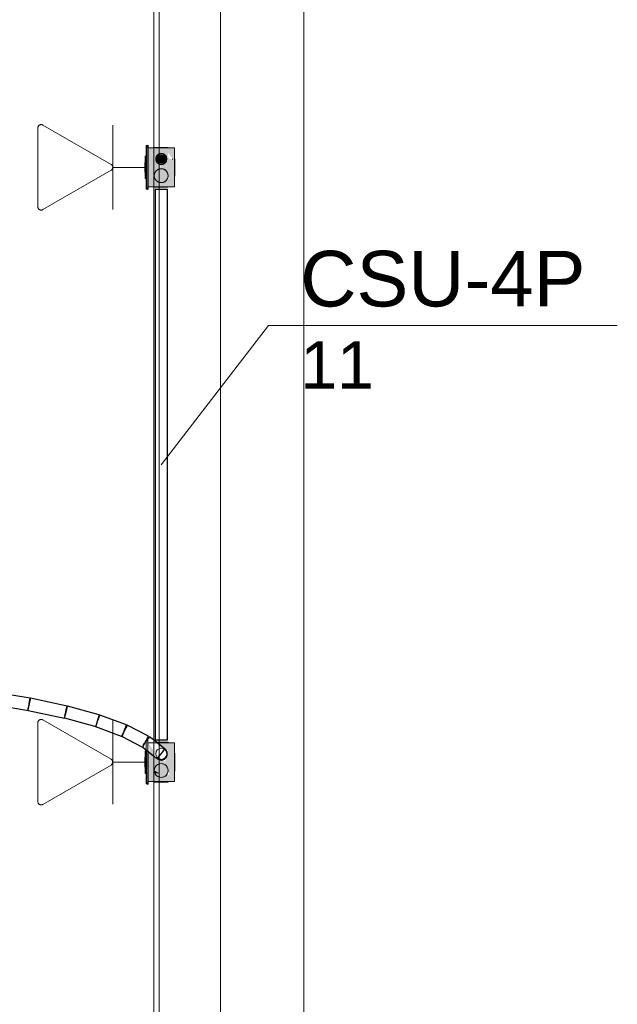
# Model space of a CAD drawing. Header units: millimetres. Extents: x 4476663 to 4477054, y -30323851 to -30323414.
# Tile 242 of 256: x 4476958.68 to 4476960.83, y -30323519.91 to -30323516.37. Entities that reach past the tile are written whole.
import ezdxf

# ---------------------------------------------------------------- set-up
doc = ezdxf.new("R2010")
doc.units = ezdxf.units.MM
doc.linetypes.add('NULL', pattern=[0])
for name, color, linetype, lineweight in [('CE-Caixa', 9, 'Continuous', 18), ('CE-Condutos (Baixa)', 6, 'Continuous', 25), ('CE-Condutos (Teto)', 1, 'Continuous', 25), ('CE-PT Dados', 7, 'Continuous', 5), ('CE-Textos fios', 7, 'Continuous', 9), ('IFC-Caixa de passagem-Contorno', 44, 'Continuous', 5), ('IFC-Parede padrão-Contorno', 44, 'Continuous', 5)]:
    doc.layers.add(name, color=color, linetype=linetype, lineweight=lineweight)
doc.styles.add('ARIAL', font='arial.ttf')

msp = doc.modelspace()

# ---------------------------------------------------------------- hatches: boundary and pattern name
at = {"layer": 'CE-Caixa', "linetype": 'Continuous'}
for points in [[(4476959.1344, -30323516.8282), (4476959.1344, -30323516.9742), (4476959.1404, -30323516.9811), (4476959.1404, -30323516.8211)], [(4476959.2354, -30323516.9712), (4476959.2351, -30323516.8693), (4476959.2224, -30323516.8726), (4476959.197, -30323516.8535), (4476959.2129, -30323516.9262), (4476959.2019, -30323516.8855), (4476959.1887, -30323516.8513), (4476959.2129, -30323516.8653), (4476959.2129, -30323516.8479), (4476959.2352, -30323516.8824), (4476959.2354, -30323516.8312), (4476959.1404, -30323516.8312), (4476959.1629, -30323516.8643)], [(4476959.1896, -30323516.9064), (4476959.1404, -30323516.8312), (4476959.1404, -30323516.9712), (4476959.1988, -30323516.9695), (4476959.2354, -30323516.9712), (4476959.2153, -30323516.9416), (4476959.2078, -30323516.9479), (4476959.178, -30323516.9479), (4476959.1604, -30323516.9416), (4476959.1768, -30323516.9388), (4476959.1604, -30323516.9297), (4476959.1749, -30323516.9245), (4476959.1742, -30323516.9187), (4476959.1985, -30323516.9175)], [(4476959.1304, -30323516.9416), (4476959.1344, -30323516.9416), (4476959.1344, -30323516.8902), (4476959.1304, -30323516.8608)], [(4476959.1979, -30323516.8539), (4476959.1779, -30323516.8539), (4476959.1679, -30323516.8712), (4476959.1779, -30323516.8885), (4476959.1979, -30323516.8885), (4476959.2079, -30323516.8712)], [(4476959.2129, -30323516.9262), (4476959.2032, -30323516.8837), (4476959.1928, -30323516.8518)], [(4476959.1304, -30323516.9187), (4476959.1304, -30323516.8859), (4476959.1284, -30323516.8837), (4476959.1284, -30323516.9187)], [(4476959.2004, -30323516.9095), (4476959.1814, -30323516.907), (4476959.1662, -30323516.9187), (4476959.1637, -30323516.9377), (4476959.1754, -30323516.9528), (4476959.1944, -30323516.9553), (4476959.2095, -30323516.9437), (4476959.212, -30323516.9247)], [(4476959.2084, -30323519.0846), (4476959.19, -30323519.094), (4476959.1629, -30323519.0807), (4476959.1629, -30323519.0693), (4476959.1998, -30323519.0568), (4476959.1746, -30323519.046), (4476959.1822, -30323519.045), (4476959.2056, -30323519.0516), (4476959.2123, -30323519.0734), (4476959.2354, -30323519.1093), (4476959.2354, -30323519.0169), (4476959.2301, -30323519.0186), (4476959.2284, -30323519.0073), (4476959.2229, -30323519.0073), (4476959.2301, -30323519.0186), (4476959.2346, -30323519.0171), (4476959.2354, -30323518.9693), (4476959.1426, -30323518.9695), (4476959.1747, -30323518.9729), (4476959.1798, -30323518.985), (4476959.2129, -30323518.9983), (4476959.2045, -30323519.0056), (4476959.208, -30323519.0207), (4476959.2017, -30323519.0379), (4476959.1662, -30323519.0073), (4476959.184, -30323519.0336), (4476959.1903, -30323519.0366), (4476959.176, -30323519.0218), (4476959.1629, -30323519.024), (4476959.1629, -30323519.0025), (4476959.1404, -30323518.9693), (4476959.1472, -30323518.9989), (4476959.1404, -30323518.9989), (4476959.1404, -30323519.1093), (4476959.2354, -30323519.1093), (4476959.218, -30323519.0836)], [(4476959.1304, -30323519.0568), (4476959.1304, -30323519.024), (4476959.1284, -30323519.0218), (4476959.1284, -30323519.0568)], [(4476959.1304, -30323519.0797), (4476959.1344, -30323519.0797), (4476959.1344, -30323519.0283), (4476959.1304, -30323518.9989)], [(4476959.1344, -30323518.9959), (4476959.1344, -30323519.0568), (4476959.1404, -30323519.0706), (4476959.1404, -30323519.0005)], [(4476959.2004, -30323519.0476), (4476959.1814, -30323519.0451), (4476959.1662, -30323519.0568), (4476959.1637, -30323519.0758), (4476959.1754, -30323519.0909), (4476959.1944, -30323519.0934), (4476959.2095, -30323519.0818), (4476959.212, -30323519.0628)], [(4476959.1344, -30323519.0783), (4476959.1344, -30323519.1123), (4476959.1404, -30323519.1192), (4476959.1404, -30323519.071)], [(4476959.1818, -30323519.0797), (4476959.1629, -30323519.0692), (4476959.1629, -30323519.0797)]]:
    msp.add_hatch(color=163, dxfattribs=at).paths.add_polyline_path(points)

# ---------------------------------------------------------------- linework, layer by layer
at = {"layer": 'CE-Caixa'}
for p, q in [((4476959.1404, -30323516.8211), (4476959.1344, -30323516.8282)), ((4476959.1344, -30323516.8282), (4476959.1344, -30323516.8608)), ((4476959.1404, -30323516.8312), (4476959.1404, -30323516.8211)), ((4476959.1404, -30323516.8608), (4476959.1404, -30323516.8312)), ((4476959.1432, -30323516.8312), (4476959.1404, -30323516.8312)), ((4476959.1404, -30323516.8312), (4476959.1404, -30323516.8419)), ((4476959.1629, -30323516.8312), (4476959.1432, -30323516.8312)), ((4476959.1637, -30323516.8296), (4476959.1629, -30323516.8296)), ((4476959.1629, -30323516.8296), (4476959.1629, -30323516.8312)), ((4476959.1682, -30323516.8312), (4476959.1629, -30323516.8312)), ((4476959.1662, -30323516.8296), (4476959.1637, -30323516.8296)), ((4476959.1702, -30323516.8296), (4476959.1662, -30323516.8296)), ((4476959.1822, -30323516.8312), (4476959.1682, -30323516.8312)), ((4476959.1754, -30323516.8296), (4476959.1702, -30323516.8296)), ((4476959.1814, -30323516.8296), (4476959.1754, -30323516.8296)), ((4476959.1879, -30323516.8296), (4476959.1814, -30323516.8296)), ((4476959.2129, -30323516.8312), (4476959.1822, -30323516.8312)), ((4476959.1944, -30323516.8296), (4476959.1879, -30323516.8296)), ((4476959.2004, -30323516.8296), (4476959.1944, -30323516.8296)), ((4476959.2056, -30323516.8296), (4476959.2004, -30323516.8296)), ((4476959.2095, -30323516.8296), (4476959.2056, -30323516.8296)), ((4476959.212, -30323516.8296), (4476959.2095, -30323516.8296)), ((4476959.2129, -30323516.8296), (4476959.212, -30323516.8296)), ((4476959.2129, -30323516.8312), (4476959.2129, -30323516.8296)), ((4476959.2284, -30323516.8312), (4476959.2129, -30323516.8312)), ((4476959.2354, -30323516.8312), (4476959.2284, -30323516.8312)), ((4476959.2354, -30323516.8388), (4476959.2354, -30323516.8312)), ((4476959.1344, -30323516.8608), (4476959.1304, -30323516.8608)), ((4476959.1304, -30323516.8608), (4476959.1304, -30323516.8837)), ((4476959.1344, -30323516.8608), (4476959.1344, -30323516.8837)), ((4476959.1404, -30323516.8419), (4476959.1404, -30323516.8597)), ((4476959.1404, -30323516.8597), (4476959.1404, -30323516.8608)), ((4476959.1404, -30323516.8837), (4476959.1404, -30323516.8608)), ((4476959.1404, -30323516.8608), (4476959.1404, -30323516.8729)), ((4476959.1686, -30323516.866), (4476959.1679, -30323516.8712)), ((4476959.1706, -30323516.8612), (4476959.1686, -30323516.866)), ((4476959.1737, -30323516.857), (4476959.1706, -30323516.8612)), ((4476959.1779, -30323516.8539), (4476959.1737, -30323516.857)), ((4476959.1827, -30323516.8519), (4476959.1779, -30323516.8539)), ((4476959.1879, -30323516.8512), (4476959.1827, -30323516.8519)), ((4476959.1931, -30323516.8519), (4476959.1879, -30323516.8512)), ((4476959.1979, -30323516.8539), (4476959.1931, -30323516.8519)), ((4476959.202, -30323516.857), (4476959.1979, -30323516.8539)), ((4476959.2052, -30323516.8612), (4476959.202, -30323516.857)), ((4476959.2072, -30323516.866), (4476959.2052, -30323516.8612)), ((4476959.2079, -30323516.8712), (4476959.2072, -30323516.866)), ((4476959.2354, -30323516.8419), (4476959.2354, -30323516.8388)), ((4476959.2354, -30323516.8449), (4476959.2354, -30323516.8419)), ((4476959.2354, -30323516.8575), (4476959.2354, -30323516.8449)), ((4476959.2354, -30323516.8694), (4476959.2354, -30323516.8575)), ((4476959.1304, -30323516.8837), (4476959.1284, -30323516.8837)), ((4476959.1284, -30323516.8837), (4476959.1284, -30323516.9187)), ((4476959.1304, -30323516.8837), (4476959.1304, -30323516.9187)), ((4476959.1344, -30323516.8837), (4476959.1344, -30323516.9187)), ((4476959.1404, -30323516.8729), (4476959.1404, -30323516.8837)), ((4476959.1404, -30323516.9187), (4476959.1404, -30323516.8837)), ((4476959.1404, -30323516.8837), (4476959.1404, -30323516.8847)), ((4476959.1404, -30323516.8847), (4476959.1404, -30323516.8999)), ((4476959.1404, -30323516.8999), (4476959.1404, -30323516.9187)), ((4476959.1679, -30323516.8712), (4476959.1686, -30323516.8764)), ((4476959.1686, -30323516.8764), (4476959.1706, -30323516.8812)), ((4476959.1706, -30323516.8812), (4476959.1737, -30323516.8853)), ((4476959.1737, -30323516.8853), (4476959.1779, -30323516.8885)), ((4476959.1779, -30323516.8885), (4476959.1827, -30323516.8905)), ((4476959.1827, -30323516.8905), (4476959.1879, -30323516.8912)), ((4476959.1879, -30323516.8912), (4476959.1931, -30323516.8905)), ((4476959.1931, -30323516.8905), (4476959.1979, -30323516.8885)), ((4476959.1979, -30323516.8885), (4476959.202, -30323516.8853)), ((4476959.202, -30323516.8853), (4476959.2052, -30323516.8812)), ((4476959.2052, -30323516.8812), (4476959.2072, -30323516.8764)), ((4476959.2072, -30323516.8764), (4476959.2079, -30323516.8712)), ((4476959.2284, -30323516.8703), (4476959.2284, -30323516.8735)), ((4476959.2354, -30323516.8826), (4476959.2354, -30323516.8694)), ((4476959.2354, -30323516.9005), (4476959.2354, -30323516.8826)), ((4476959.2354, -30323516.9262), (4476959.2354, -30323516.9005)), ((4476959.2368, -30323516.8735), (4476959.2368, -30323516.8703)), ((4476959.2368, -30323516.8786), (4476959.2368, -30323516.8735)), ((4476959.2368, -30323516.8795), (4476959.2368, -30323516.877)), ((4476959.2368, -30323516.8835), (4476959.2368, -30323516.8795)), ((4476959.2368, -30323516.8887), (4476959.2368, -30323516.8835)), ((4476959.2368, -30323516.8947), (4476959.2368, -30323516.8887)), ((4476959.2368, -30323516.9012), (4476959.2368, -30323516.8947)), ((4476959.2368, -30323516.9077), (4476959.2368, -30323516.9012)), ((4476959.1284, -30323516.9187), (4476959.1304, -30323516.9187)), ((4476959.1304, -30323516.9187), (4476959.1304, -30323516.9416)), ((4476959.1344, -30323516.9187), (4476959.1344, -30323516.9416)), ((4476959.1404, -30323516.9416), (4476959.1404, -30323516.9187)), ((4476959.1404, -30323516.9187), (4476959.1404, -30323516.9341)), ((4476959.1404, -30323516.9341), (4476959.1404, -30323516.9416)), ((4476959.1637, -30323516.9247), (4476959.1629, -30323516.9312)), ((4476959.1629, -30323516.9312), (4476959.1637, -30323516.9377)), ((4476959.1662, -30323516.9187), (4476959.1637, -30323516.9247)), ((4476959.1637, -30323516.9377), (4476959.1662, -30323516.9437)), ((4476959.1702, -30323516.9135), (4476959.1662, -30323516.9187)), ((4476959.1754, -30323516.9095), (4476959.1702, -30323516.9135)), ((4476959.1814, -30323516.907), (4476959.1754, -30323516.9095)), ((4476959.1879, -30323516.9062), (4476959.1814, -30323516.907)), ((4476959.1944, -30323516.907), (4476959.1879, -30323516.9062)), ((4476959.2004, -30323516.9095), (4476959.1944, -30323516.907)), ((4476959.2056, -30323516.9135), (4476959.2004, -30323516.9095)), ((4476959.2095, -30323516.9187), (4476959.2056, -30323516.9135)), ((4476959.212, -30323516.9247), (4476959.2095, -30323516.9187)), ((4476959.2095, -30323516.9437), (4476959.212, -30323516.9377)), ((4476959.2129, -30323516.9312), (4476959.212, -30323516.9247)), ((4476959.212, -30323516.9377), (4476959.2129, -30323516.9312)), ((4476959.2354, -30323516.9712), (4476959.2354, -30323516.9262)), ((4476959.2354, -30323516.9262), (4476959.2368, -30323516.9262)), ((4476959.2368, -30323516.9137), (4476959.2368, -30323516.9077)), ((4476959.2368, -30323516.9189), (4476959.2368, -30323516.9137)), ((4476959.2368, -30323516.9228), (4476959.2368, -30323516.9189)), ((4476959.2368, -30323516.9253), (4476959.2368, -30323516.9228)), ((4476959.2368, -30323516.9262), (4476959.2368, -30323516.9238)), ((4476959.2368, -30323516.9262), (4476959.2368, -30323516.9253)), ((4476959.2368, -30323516.9289), (4476959.2368, -30323516.9262)), ((4476959.2368, -30323516.9321), (4476959.2368, -30323516.9289)), ((4476959.2368, -30323516.9332), (4476959.2368, -30323516.9321)), ((4476959.1304, -30323516.9416), (4476959.1344, -30323516.9416)), ((4476959.1344, -30323516.9416), (4476959.1344, -30323516.9742)), ((4476959.1344, -30323516.9742), (4476959.1404, -30323516.9811)), ((4476959.1404, -30323516.9712), (4476959.1404, -30323516.9416)), ((4476959.1404, -30323516.9416), (4476959.1404, -30323516.9624)), ((4476959.1404, -30323516.9624), (4476959.1404, -30323516.9636)), ((4476959.1404, -30323516.9636), (4476959.1404, -30323516.9712)), ((4476959.1404, -30323516.9811), (4476959.1404, -30323516.9712)), ((4476959.1404, -30323516.9712), (4476959.1547, -30323516.9712)), ((4476959.1547, -30323516.9712), (4476959.1604, -30323516.9712)), ((4476959.1604, -30323516.9712), (4476959.1811, -30323516.9712)), ((4476959.1637, -30323516.9728), (4476959.1662, -30323516.9728)), ((4476959.1662, -30323516.9437), (4476959.1702, -30323516.9489)), ((4476959.1662, -30323516.9728), (4476959.1702, -30323516.9728)), ((4476959.1702, -30323516.9489), (4476959.1754, -30323516.9528)), ((4476959.1702, -30323516.9728), (4476959.1754, -30323516.9728)), ((4476959.1754, -30323516.9528), (4476959.1814, -30323516.9553)), ((4476959.1754, -30323516.9728), (4476959.1814, -30323516.9728)), ((4476959.1811, -30323516.9712), (4476959.1884, -30323516.9712)), ((4476959.1814, -30323516.9553), (4476959.1879, -30323516.9562)), ((4476959.1814, -30323516.9728), (4476959.1879, -30323516.9728)), ((4476959.1879, -30323516.9562), (4476959.1944, -30323516.9553)), ((4476959.1879, -30323516.9728), (4476959.1944, -30323516.9728)), ((4476959.1884, -30323516.9712), (4476959.1981, -30323516.9712)), ((4476959.1944, -30323516.9553), (4476959.2004, -30323516.9528)), ((4476959.1944, -30323516.9728), (4476959.2004, -30323516.9728)), ((4476959.1981, -30323516.9712), (4476959.2078, -30323516.9712)), ((4476959.2004, -30323516.9528), (4476959.2056, -30323516.9489)), ((4476959.2004, -30323516.9728), (4476959.2056, -30323516.9728)), ((4476959.2056, -30323516.9489), (4476959.2095, -30323516.9437)), ((4476959.2056, -30323516.9728), (4476959.2095, -30323516.9728)), ((4476959.2078, -30323516.9712), (4476959.2354, -30323516.9712)), ((4476959.2095, -30323516.9728), (4476959.212, -30323516.9728)), ((4476959.1754, -30323518.9677), (4476959.1707, -30323518.9677)), ((4476959.1998, -30323518.9693), (4476959.1732, -30323518.9693)), ((4476959.1814, -30323518.9677), (4476959.1754, -30323518.9677)), ((4476959.1879, -30323518.9677), (4476959.1814, -30323518.9677)), ((4476959.1944, -30323518.9677), (4476959.1879, -30323518.9677)), ((4476959.2004, -30323518.9677), (4476959.1944, -30323518.9677)), ((4476959.2129, -30323518.9693), (4476959.1998, -30323518.9693)), ((4476959.2056, -30323518.9677), (4476959.2004, -30323518.9677)), ((4476959.2095, -30323518.9677), (4476959.2056, -30323518.9677)), ((4476959.212, -30323518.9677), (4476959.2095, -30323518.9677)), ((4476959.2129, -30323518.9677), (4476959.212, -30323518.9677)), ((4476959.2129, -30323518.9693), (4476959.2129, -30323518.9677)), ((4476959.226, -30323518.9693), (4476959.2129, -30323518.9693)), ((4476959.2284, -30323518.9693), (4476959.226, -30323518.9693)), ((4476959.2354, -30323518.9693), (4476959.2284, -30323518.9693)), ((4476959.2354, -30323518.9769), (4476959.2354, -30323518.9693)), ((4476959.2354, -30323518.996), (4476959.2354, -30323518.9769)), ((4476959.1304, -30323519.0218), (4476959.1284, -30323519.0218)), ((4476959.1284, -30323519.0218), (4476959.1284, -30323519.0568)), ((4476959.1344, -30323518.9989), (4476959.1304, -30323518.9989)), ((4476959.1304, -30323518.9989), (4476959.1304, -30323519.0218)), ((4476959.1304, -30323519.0218), (4476959.1304, -30323519.0568)), ((4476959.1344, -30323518.9959), (4476959.1344, -30323518.9989)), ((4476959.1344, -30323518.9989), (4476959.1344, -30323519.0218)), ((4476959.1344, -30323519.0218), (4476959.1344, -30323519.0568)), ((4476959.1404, -30323518.9989), (4476959.1404, -30323519.0218)), ((4476959.1404, -30323519.0218), (4476959.1404, -30323519.0005)), ((4476959.1404, -30323519.0568), (4476959.1404, -30323519.0218)), ((4476959.1404, -30323519.0218), (4476959.1404, -30323519.0228)), ((4476959.1404, -30323519.0228), (4476959.1404, -30323519.0381)), ((4476959.2354, -30323519.0073), (4476959.2354, -30323518.996)), ((4476959.2354, -30323519.0169), (4476959.2354, -30323519.0073)), ((4476959.2368, -30323519.0073), (4476959.2354, -30323519.0073)), ((4476959.2354, -30323519.0381), (4476959.2354, -30323519.0169)), ((4476959.2368, -30323519.0084), (4476959.2368, -30323519.0073)), ((4476959.2368, -30323519.0116), (4476959.2368, -30323519.0084)), ((4476959.2368, -30323519.0167), (4476959.2368, -30323519.0116)), ((4476959.2368, -30323519.0176), (4476959.2368, -30323519.0151)), ((4476959.2368, -30323519.0216), (4476959.2368, -30323519.0176)), ((4476959.2368, -30323519.0268), (4476959.2368, -30323519.0216)), ((4476959.2368, -30323519.0328), (4476959.2368, -30323519.0268)), ((4476959.1284, -30323519.0568), (4476959.1304, -30323519.0568)), ((4476959.1304, -30323519.0568), (4476959.1304, -30323519.0797)), ((4476959.1344, -30323519.0568), (4476959.1344, -30323519.0782)), ((4476959.1404, -30323519.0381), (4476959.1404, -30323519.0505)), ((4476959.1404, -30323519.0505), (4476959.1404, -30323519.0568)), ((4476959.1404, -30323519.0706), (4476959.1404, -30323519.0568)), ((4476959.1404, -30323519.0568), (4476959.1404, -30323519.0797)), ((4476959.1637, -30323519.0628), (4476959.1629, -30323519.0693)), ((4476959.1662, -30323519.0568), (4476959.1637, -30323519.0628)), ((4476959.1702, -30323519.0516), (4476959.1662, -30323519.0568)), ((4476959.1754, -30323519.0476), (4476959.1702, -30323519.0516)), ((4476959.1814, -30323519.0451), (4476959.1754, -30323519.0476)), ((4476959.1879, -30323519.0443), (4476959.1814, -30323519.0451)), ((4476959.1944, -30323519.0451), (4476959.1879, -30323519.0443)), ((4476959.2004, -30323519.0476), (4476959.1944, -30323519.0451)), ((4476959.2056, -30323519.0516), (4476959.2004, -30323519.0476)), ((4476959.2095, -30323519.0568), (4476959.2056, -30323519.0516)), ((4476959.212, -30323519.0628), (4476959.2095, -30323519.0568)), ((4476959.2129, -30323519.0693), (4476959.212, -30323519.0628)), ((4476959.2354, -30323519.0505), (4476959.2354, -30323519.0381)), ((4476959.2354, -30323519.062), (4476959.2354, -30323519.0505)), ((4476959.2354, -30323519.0622), (4476959.2354, -30323519.062)), ((4476959.2354, -30323519.0745), (4476959.2354, -30323519.0622)), ((4476959.2368, -30323519.0393), (4476959.2368, -30323519.0328)), ((4476959.2368, -30323519.0458), (4476959.2368, -30323519.0393)), ((4476959.2368, -30323519.0518), (4476959.2368, -30323519.0458)), ((4476959.2368, -30323519.057), (4476959.2368, -30323519.0518)), ((4476959.2368, -30323519.0609), (4476959.2368, -30323519.057)), ((4476959.2368, -30323519.0634), (4476959.2368, -30323519.0609)), ((4476959.2368, -30323519.067), (4476959.2368, -30323519.0619)), ((4476959.1304, -30323519.0797), (4476959.1344, -30323519.0797)), ((4476959.1344, -30323519.0782), (4476959.1344, -30323519.0783)), ((4476959.1344, -30323519.0783), (4476959.1344, -30323519.0788)), ((4476959.1344, -30323519.0788), (4476959.1344, -30323519.0797)), ((4476959.1344, -30323519.0797), (4476959.1344, -30323519.1123)), ((4476959.1404, -30323519.071), (4476959.1404, -30323519.0706)), ((4476959.1404, -30323519.0797), (4476959.1404, -30323519.071)), ((4476959.1404, -30323519.1093), (4476959.1404, -30323519.0797)), ((4476959.1404, -30323519.0797), (4476959.1404, -30323519.0881)), ((4476959.1404, -30323519.0881), (4476959.1404, -30323519.1005)), ((4476959.1629, -30323519.0693), (4476959.1637, -30323519.0758)), ((4476959.1637, -30323519.0758), (4476959.1662, -30323519.0818)), ((4476959.1662, -30323519.0818), (4476959.1702, -30323519.087)), ((4476959.1702, -30323519.087), (4476959.1754, -30323519.0909)), ((4476959.1754, -30323519.0909), (4476959.1814, -30323519.0934)), ((4476959.1814, -30323519.0934), (4476959.1879, -30323519.0943)), ((4476959.1879, -30323519.0943), (4476959.1944, -30323519.0934)), ((4476959.1944, -30323519.0934), (4476959.2004, -30323519.0909)), ((4476959.2004, -30323519.0909), (4476959.2056, -30323519.087)), ((4476959.2056, -30323519.087), (4476959.2095, -30323519.0818)), ((4476959.2095, -30323519.0818), (4476959.212, -30323519.0758)), ((4476959.212, -30323519.0758), (4476959.2129, -30323519.0693)), ((4476959.2354, -30323519.0905), (4476959.2354, -30323519.0745)), ((4476959.2354, -30323519.1093), (4476959.2354, -30323519.0905)), ((4476959.2368, -30323519.0702), (4476959.2368, -30323519.067)), ((4476959.2368, -30323519.0713), (4476959.2368, -30323519.0702)), ((4476959.1344, -30323519.1123), (4476959.1404, -30323519.1192)), ((4476959.1404, -30323519.1005), (4476959.1404, -30323519.1017)), ((4476959.1404, -30323519.1017), (4476959.1404, -30323519.1093)), ((4476959.1404, -30323519.1192), (4476959.1404, -30323519.1093)), ((4476959.1404, -30323519.1093), (4476959.1561, -30323519.1093)), ((4476959.1561, -30323519.1093), (4476959.1576, -30323519.1093)), ((4476959.1576, -30323519.1093), (4476959.1604, -30323519.1093)), ((4476959.1604, -30323519.1093), (4476959.1629, -30323519.1093)), ((4476959.1629, -30323519.1093), (4476959.1765, -30323519.1093)), ((4476959.1629, -30323519.1093), (4476959.1629, -30323519.1109)), ((4476959.1629, -30323519.1109), (4476959.1637, -30323519.1109)), ((4476959.1637, -30323519.1109), (4476959.1662, -30323519.1109)), ((4476959.1662, -30323519.1109), (4476959.1702, -30323519.1109)), ((4476959.1702, -30323519.1109), (4476959.1754, -30323519.1109)), ((4476959.1754, -30323519.1109), (4476959.1814, -30323519.1109)), ((4476959.1765, -30323519.1093), (4476959.1884, -30323519.1093)), ((4476959.1814, -30323519.1109), (4476959.1879, -30323519.1109)), ((4476959.1879, -30323519.1109), (4476959.1944, -30323519.1109)), ((4476959.1884, -30323519.1093), (4476959.1981, -30323519.1093)), ((4476959.1944, -30323519.1109), (4476959.2004, -30323519.1109)), ((4476959.1981, -30323519.1093), (4476959.2129, -30323519.1093)), ((4476959.2004, -30323519.1109), (4476959.2056, -30323519.1109)), ((4476959.2056, -30323519.1109), (4476959.2095, -30323519.1109)), ((4476959.2095, -30323519.1109), (4476959.212, -30323519.1109)), ((4476959.212, -30323519.1109), (4476959.2129, -30323519.1109)), ((4476959.2129, -30323519.1093), (4476959.2354, -30323519.1093)), ((4476959.2129, -30323519.1109), (4476959.2129, -30323519.1093))]:
    msp.add_line(p, q, dxfattribs=at)
at = {"layer": 'CE-Condutos (Baixa)'}
for p, q in [((4476959.166, -30323516.9811), (4476959.166, -30323517.0552)), ((4476959.1698, -30323516.9811), (4476959.166, -30323516.9811)), ((4476959.1767, -30323516.9811), (4476959.1698, -30323516.9811)), ((4476959.1855, -30323516.9811), (4476959.1767, -30323516.9811)), ((4476959.1948, -30323516.9811), (4476959.1855, -30323516.9811)), ((4476959.2029, -30323516.9811), (4476959.1948, -30323516.9811)), ((4476959.2083, -30323516.9811), (4476959.2029, -30323516.9811)), ((4476959.2103, -30323516.9811), (4476959.2083, -30323516.9811)), ((4476959.2103, -30323517.0552), (4476959.2103, -30323516.9811)), ((4476959.166, -30323517.0552), (4476959.166, -30323517.1338)), ((4476959.2103, -30323517.1338), (4476959.2103, -30323517.0552)), ((4476959.166, -30323517.1338), (4476959.166, -30323517.2076)), ((4476959.2103, -30323517.2076), (4476959.2103, -30323517.1338)), ((4476959.166, -30323517.2076), (4476959.166, -30323517.2769)), ((4476959.2103, -30323517.2769), (4476959.2103, -30323517.2076)), ((4476959.166, -30323517.2769), (4476959.166, -30323517.3421)), ((4476959.2103, -30323517.3421), (4476959.2103, -30323517.2769)), ((4476959.166, -30323517.3421), (4476959.166, -30323517.4039)), ((4476959.2103, -30323517.4039), (4476959.2103, -30323517.3421)), ((4476959.166, -30323517.4039), (4476959.166, -30323517.4624)), ((4476959.2103, -30323517.4624), (4476959.2103, -30323517.4039)), ((4476959.166, -30323517.4624), (4476959.166, -30323517.5184)), ((4476959.2103, -30323517.5184), (4476959.2103, -30323517.4624)), ((4476959.166, -30323517.5184), (4476959.166, -30323517.572)), ((4476959.2103, -30323517.572), (4476959.2103, -30323517.5184)), ((4476959.166, -30323517.572), (4476959.166, -30323517.6239)), ((4476959.2103, -30323517.6239), (4476959.2103, -30323517.572)), ((4476959.166, -30323517.6239), (4476959.166, -30323517.6745)), ((4476959.2103, -30323517.6745), (4476959.2103, -30323517.6239)), ((4476959.166, -30323517.6745), (4476959.166, -30323517.7241)), ((4476959.2103, -30323517.7241), (4476959.2103, -30323517.6745)), ((4476959.166, -30323517.7241), (4476959.166, -30323517.7733)), ((4476959.2103, -30323517.7733), (4476959.2103, -30323517.7241)), ((4476959.166, -30323517.7733), (4476959.166, -30323517.8224)), ((4476959.2103, -30323517.8224), (4476959.2103, -30323517.7733)), ((4476959.166, -30323517.8224), (4476959.166, -30323517.872)), ((4476959.2103, -30323517.872), (4476959.2103, -30323517.8224)), ((4476959.166, -30323517.872), (4476959.166, -30323517.9225)), ((4476959.2103, -30323517.9225), (4476959.2103, -30323517.872)), ((4476959.166, -30323517.9225), (4476959.166, -30323517.9743)), ((4476959.2103, -30323517.9743), (4476959.2103, -30323517.9225)), ((4476959.166, -30323517.9743), (4476959.166, -30323518.0278)), ((4476959.2103, -30323518.0278), (4476959.2103, -30323517.9743)), ((4476959.166, -30323518.0278), (4476959.166, -30323518.0836)), ((4476959.2103, -30323518.0836), (4476959.2103, -30323518.0278)), ((4476959.166, -30323518.0836), (4476959.166, -30323518.1419)), ((4476959.2103, -30323518.1419), (4476959.2103, -30323518.0836)), ((4476959.166, -30323518.1419), (4476959.166, -30323518.2034)), ((4476959.2103, -30323518.2034), (4476959.2103, -30323518.1419)), ((4476959.166, -30323518.2034), (4476959.166, -30323518.2685)), ((4476959.2103, -30323518.2685), (4476959.2103, -30323518.2034)), ((4476959.166, -30323518.2685), (4476959.166, -30323518.3375)), ((4476959.2103, -30323518.3375), (4476959.2103, -30323518.2685)), ((4476959.166, -30323518.3375), (4476959.166, -30323518.4109)), ((4476959.2103, -30323518.4109), (4476959.2103, -30323518.3375)), ((4476959.166, -30323518.4109), (4476959.166, -30323518.4892)), ((4476959.2103, -30323518.4892), (4476959.2103, -30323518.4109)), ((4476959.166, -30323518.4892), (4476959.166, -30323518.5728)), ((4476959.2103, -30323518.5728), (4476959.2103, -30323518.4892)), ((4476959.166, -30323518.5728), (4476959.166, -30323518.6622)), ((4476959.2103, -30323518.6622), (4476959.2103, -30323518.5728)), ((4476959.166, -30323518.6622), (4476959.166, -30323518.7578)), ((4476959.2103, -30323518.7578), (4476959.2103, -30323518.6622)), ((4476959.166, -30323518.7578), (4476959.166, -30323518.86)), ((4476959.2103, -30323518.86), (4476959.2103, -30323518.7578)), ((4476959.166, -30323518.86), (4476959.166, -30323518.9592)), ((4476959.2103, -30323518.9592), (4476959.2103, -30323518.86)), ((4476959.166, -30323518.9592), (4476959.1698, -30323518.9592)), ((4476959.1698, -30323518.9592), (4476959.1767, -30323518.9592)), ((4476959.1767, -30323518.9592), (4476959.1855, -30323518.9592)), ((4476959.1855, -30323518.9592), (4476959.1948, -30323518.9592)), ((4476959.1948, -30323518.9592), (4476959.2029, -30323518.9592)), ((4476959.2029, -30323518.9592), (4476959.2083, -30323518.9592)), ((4476959.2083, -30323518.9592), (4476959.2103, -30323518.9592))]:
    msp.add_line(p, q, dxfattribs=at)
at = {"layer": 'CE-Condutos (Teto)'}
for p, q in [((4476958.7164, -30323518.8094), (4476958.5677, -30323518.7848)), ((4476958.7145, -30323518.8213), (4476958.7156, -30323518.8141)), ((4476958.7163, -30323518.8149), (4476958.7147, -30323518.8223)), ((4476958.7156, -30323518.8141), (4476958.7164, -30323518.8099)), ((4476958.7172, -30323518.8104), (4476958.7163, -30323518.8149)), ((4476958.7164, -30323518.8099), (4476958.7164, -30323518.8094)), ((4476958.7175, -30323518.8094), (4476958.7172, -30323518.8104)), ((4476958.8495, -30323518.8375), (4476958.7175, -30323518.8094)), ((4476958.5612, -30323518.8288), (4476958.7092, -30323518.8533)), ((4476958.7094, -30323518.8475), (4476958.7084, -30323518.8521)), ((4476958.7109, -30323518.8401), (4476958.7094, -30323518.8475)), ((4476958.7094, -30323518.8519), (4476958.7102, -30323518.847)), ((4476958.7102, -30323518.847), (4476958.7115, -30323518.8393)), ((4476958.7128, -30323518.8312), (4476958.7109, -30323518.8401)), ((4476958.7115, -30323518.8393), (4476958.7128, -30323518.8312)), ((4476958.7147, -30323518.8223), (4476958.7128, -30323518.8312)), ((4476958.7128, -30323518.8312), (4476958.713, -30323518.8302)), ((4476958.713, -30323518.8302), (4476958.7145, -30323518.8213)), ((4476958.8448, -30323518.8592), (4476958.8467, -30323518.8503)), ((4476958.8467, -30323518.8503), (4476958.8483, -30323518.843)), ((4476958.849, -30323518.8441), (4476958.8469, -30323518.8517)), ((4476958.8483, -30323518.843), (4476958.8493, -30323518.8384)), ((4476958.8504, -30323518.8392), (4476958.849, -30323518.8441)), ((4476958.8493, -30323518.8384), (4476958.8495, -30323518.8375)), ((4476958.8508, -30323518.8377), (4476958.8504, -30323518.8392)), ((4476958.9652, -30323518.8693), (4476958.8508, -30323518.8377)), ((4476958.7084, -30323518.8521), (4476958.7082, -30323518.853)), ((4476958.7092, -30323518.8532), (4476958.7094, -30323518.8519)), ((4476958.7092, -30323518.8532), (4476958.8402, -30323518.881)), ((4476958.7092, -30323518.8533), (4476958.7092, -30323518.8532)), ((4476958.8402, -30323518.8761), (4476958.8391, -30323518.8802)), ((4476958.8391, -30323518.8802), (4476958.8403, -30323518.8805)), ((4476958.8421, -30323518.8692), (4476958.8402, -30323518.8761)), ((4476958.8402, -30323518.881), (4476958.8403, -30323518.8805)), ((4476958.8403, -30323518.8805), (4476958.9481, -30323518.9103)), ((4476958.8404, -30323518.8801), (4476958.8414, -30323518.8755)), ((4476958.8414, -30323518.8755), (4476958.8429, -30323518.8682)), ((4476958.8445, -30323518.8606), (4476958.8421, -30323518.8692)), ((4476958.8429, -30323518.8682), (4476958.8448, -30323518.8592)), ((4476958.8469, -30323518.8517), (4476958.8445, -30323518.8606)), ((4476958.9593, -30323518.8909), (4476958.9614, -30323518.8833)), ((4476958.9614, -30323518.8852), (4476958.9593, -30323518.8909)), ((4476958.9614, -30323518.8833), (4476958.9635, -30323518.8757)), ((4476958.9642, -30323518.8775), (4476958.9614, -30323518.8852)), ((4476958.9635, -30323518.8757), (4476958.9648, -30323518.8708)), ((4476958.9662, -30323518.872), (4476958.9642, -30323518.8775)), ((4476958.9648, -30323518.8708), (4476958.9652, -30323518.8693)), ((4476958.967, -30323518.8699), (4476958.9662, -30323518.872)), ((4476959.0629, -30323518.9053), (4476958.967, -30323518.8699)), ((4476958.9481, -30323518.9103), (4476958.9517, -30323518.9113)), ((4476958.9517, -30323518.9113), (4476958.9516, -30323518.9116)), ((4476958.9516, -30323518.9116), (4476959.044, -30323518.9457)), ((4476958.9528, -30323518.9084), (4476958.9517, -30323518.9113)), ((4476958.9517, -30323518.9113), (4476958.9535, -30323518.9118)), ((4476958.9551, -30323518.9021), (4476958.9528, -30323518.9084)), ((4476958.9535, -30323518.9118), (4476958.9546, -30323518.9078)), ((4476958.9546, -30323518.9078), (4476958.9565, -30323518.9008)), ((4476958.9581, -30323518.8939), (4476958.9551, -30323518.9021)), ((4476958.9565, -30323518.9008), (4476958.9589, -30323518.8922)), ((4476958.9589, -30323518.8922), (4476958.9593, -30323518.8909)), ((4476959.0552, -30323518.9263), (4476959.0573, -30323518.9206)), ((4476959.0607, -30323518.9155), (4476959.0567, -30323518.9233)), ((4476959.0573, -30323518.9206), (4476959.0602, -30323518.9129)), ((4476959.0602, -30323518.9129), (4476959.0621, -30323518.9075)), ((4476959.0638, -30323518.9097), (4476959.0607, -30323518.9155)), ((4476959.0621, -30323518.9075), (4476959.0629, -30323518.9053)), ((4476959.0653, -30323518.9067), (4476959.0638, -30323518.9097)), ((4476959.1418, -30323518.9461), (4476959.0653, -30323518.9067)), ((4476959.044, -30323518.9457), (4476959.045, -30323518.9461)), ((4476959.045, -30323518.9461), (4476959.0449, -30323518.9462)), ((4476959.0449, -30323518.9462), (4476959.0474, -30323518.9475)), ((4476959.045, -30323518.9461), (4476959.0475, -30323518.947)), ((4476959.0487, -30323518.9389), (4476959.046, -30323518.9441)), ((4476959.0474, -30323518.9475), (4476959.1178, -30323518.9837)), ((4476959.0475, -30323518.947), (4476959.0487, -30323518.9438)), ((4476959.0525, -30323518.9315), (4476959.0487, -30323518.9389)), ((4476959.0487, -30323518.9438), (4476959.051, -30323518.9375)), ((4476959.051, -30323518.9375), (4476959.0541, -30323518.9293)), ((4476959.0541, -30323518.9293), (4476959.0552, -30323518.9263)), ((4476959.0567, -30323518.9233), (4476959.0552, -30323518.9263)), ((4476959.1333, -30323518.9627), (4476959.1372, -30323518.9549)), ((4476959.1404, -30323518.9545), (4476959.1369, -30323518.959)), ((4476959.1372, -30323518.9549), (4476959.1403, -30323518.9491)), ((4476959.1403, -30323518.9491), (4476959.1418, -30323518.9461)), ((4476959.1416, -30323518.9529), (4476959.1404, -30323518.9545)), ((4476959.1446, -30323518.9491), (4476959.1416, -30323518.9529)), ((4476959.1454, -30323518.9481), (4476959.1446, -30323518.9491)), ((4476959.1707, -30323518.9677), (4476959.1454, -30323518.9481)), ((4476959.1178, -30323518.9837), (4476959.1205, -30323518.9851)), ((4476959.1185, -30323518.9827), (4476959.1181, -30323518.9833)), ((4476959.1205, -30323518.9851), (4476959.1214, -30323518.9856)), ((4476959.1205, -30323518.9851), (4476959.1214, -30323518.9858)), ((4476959.1257, -30323518.9734), (4476959.1212, -30323518.9792)), ((4476959.1214, -30323518.9856), (4476959.1225, -30323518.9835)), ((4476959.1214, -30323518.9858), (4476959.1344, -30323518.9959)), ((4476959.1225, -30323518.9835), (4476959.1252, -30323518.9783)), ((4476959.1252, -30323518.9783), (4476959.129, -30323518.971)), ((4476959.1289, -30323518.9693), (4476959.1257, -30323518.9734)), ((4476959.1313, -30323518.9663), (4476959.1289, -30323518.9693)), ((4476959.129, -30323518.971), (4476959.1317, -30323518.9657)), ((4476959.1317, -30323518.9657), (4476959.1313, -30323518.9663)), ((4476959.1344, -30323518.9623), (4476959.1317, -30323518.9657)), ((4476959.1317, -30323518.9657), (4476959.1333, -30323518.9627)), ((4476959.1369, -30323518.959), (4476959.1344, -30323518.9623)), ((4476959.1728, -30323518.9693), (4476959.1707, -30323518.9677)), ((4476959.1826, -30323518.9769), (4476959.1728, -30323518.9693)), ((4476959.1976, -30323518.9886), (4476959.1826, -30323518.9769)), ((4476959.2016, -30323518.9916), (4476959.1976, -30323518.9886)), ((4476959.1978, -30323518.9965), (4476959.2008, -30323518.9926)), ((4476959.2048, -30323518.995), (4476959.1991, -30323518.9899)), ((4476959.2008, -30323518.9926), (4476959.2013, -30323518.9919)), ((4476959.2013, -30323518.9919), (4476959.2016, -30323518.9916)), ((4476959.1344, -30323518.9959), (4476959.1383, -30323518.9989)), ((4476959.1383, -30323518.9989), (4476959.1404, -30323519.0005)), ((4476959.1404, -30323519.0005), (4476959.1604, -30323519.0161)), ((4476959.1604, -30323519.0161), (4476959.1738, -30323519.0264)), ((4476959.1724, -30323519.0251), (4476959.1745, -30323519.0266)), ((4476959.1729, -30323519.0259), (4476959.1738, -30323519.0264)), ((4476959.1738, -30323519.0264), (4476959.1743, -30323519.0268)), ((4476959.1738, -30323519.0264), (4476959.1743, -30323519.0268)), ((4476959.1743, -30323519.0268), (4476959.1745, -30323519.0266)), ((4476959.1743, -30323519.0268), (4476959.1772, -30323519.0284)), ((4476959.1743, -30323519.0268), (4476959.1743, -30323519.0268)), ((4476959.1745, -30323519.0266), (4476959.1747, -30323519.0263)), ((4476959.1745, -30323519.0266), (4476959.1772, -30323519.0284)), ((4476959.1747, -30323519.0263), (4476959.1774, -30323519.0228)), ((4476959.1774, -30323519.0228), (4476959.1819, -30323519.017)), ((4476959.1819, -30323519.017), (4476959.1875, -30323519.0098)), ((4476959.1875, -30323519.0098), (4476959.1931, -30323519.0026)), ((4476959.1931, -30323519.0026), (4476959.1978, -30323518.9965)), ((4476959.1978, -30323519.0291), (4476959.201, -30323519.0269)), ((4476959.1991, -30323519.0287), (4476959.201, -30323519.0269)), ((4476959.201, -30323519.0269), (4476959.2037, -30323519.0251)), ((4476959.2048, -30323518.995), (4476959.2037, -30323518.9935)), ((4476959.2037, -30323519.0251), (4476959.2048, -30323519.0236)), ((4476959.207, -30323518.9984), (4476959.2048, -30323518.995)), ((4476959.206, -30323518.9961), (4476959.2048, -30323518.995)), ((4476959.2048, -30323519.0236), (4476959.207, -30323519.0202)), ((4476959.2048, -30323519.0236), (4476959.206, -30323519.0225)), ((4476959.207, -30323518.9984), (4476959.206, -30323518.9961)), ((4476959.206, -30323519.0225), (4476959.207, -30323519.0202)), ((4476959.2086, -30323519.0007), (4476959.207, -30323518.9984)), ((4476959.207, -30323519.0202), (4476959.2086, -30323519.0179)), ((4476959.209, -30323519.0029), (4476959.2086, -30323519.0007)), ((4476959.2086, -30323519.0179), (4476959.209, -30323519.0157)), ((4476959.2098, -30323519.0068), (4476959.209, -30323519.0029)), ((4476959.2098, -30323519.0046), (4476959.209, -30323519.0029)), ((4476959.209, -30323519.0157), (4476959.2098, -30323519.0117)), ((4476959.209, -30323519.0157), (4476959.2098, -30323519.014)), ((4476959.2098, -30323519.0068), (4476959.2098, -30323519.0046)), ((4476959.2103, -30323519.0093), (4476959.2098, -30323519.0068)), ((4476959.2098, -30323519.0117), (4476959.2103, -30323519.0093)), ((4476959.2098, -30323519.014), (4476959.2098, -30323519.0117)), ((4476959.1772, -30323519.0284), (4476959.1795, -30323519.03)), ((4476959.1795, -30323519.03), (4476959.1801, -30323519.0301)), ((4476959.1801, -30323519.0301), (4476959.1879, -30323519.0317)), ((4476959.1801, -30323519.0301), (4476959.181, -30323519.0306)), ((4476959.1879, -30323519.0317), (4476959.1938, -30323519.0304)), ((4476959.1902, -30323519.0316), (4476959.1938, -30323519.0304)), ((4476959.1938, -30323519.0304), (4476959.1957, -30323519.03)), ((4476959.1957, -30323519.03), (4476959.1965, -30323519.03)), ((4476959.1965, -30323519.03), (4476959.1978, -30323519.0291)), ((4476959.1978, -30323519.0291), (4476959.1991, -30323519.0287))]:
    msp.add_line(p, q, dxfattribs=at)
at = {"layer": 'CE-PT Dados'}
for p, q in [((4476958.7443, -30323517.0428), (4476958.7444, -30323516.7596)), ((4476958.7624, -30323516.7492), (4476959.0077, -30323516.8908)), ((4476959.0137, -30323516.9012), (4476959.0137, -30323516.75)), ((4476959.0137, -30323516.9012), (4476959.1343, -30323516.9012)), ((4476959.0137, -30323516.9012), (4476959.0137, -30323517.0524)), ((4476959.0077, -30323516.9116), (4476958.7623, -30323517.0532)), ((4476958.7443, -30323519.181), (4476958.7444, -30323518.8977)), ((4476958.7624, -30323518.8873), (4476959.0077, -30323519.0289)), ((4476959.0137, -30323519.0393), (4476959.0137, -30323518.8881)), ((4476959.0077, -30323519.0497), (4476958.7623, -30323519.1914)), ((4476959.0137, -30323519.0393), (4476959.1343, -30323519.0393)), ((4476959.0137, -30323519.0393), (4476959.0137, -30323519.1905))]:
    msp.add_line(p, q, dxfattribs=at)
for points in [[(4476958.7624, -30323516.7492), (4476958.7612, -30323516.7486), (4476958.7599, -30323516.7481), (4476958.7585, -30323516.7478), (4476958.7571, -30323516.7476), (4476958.7557, -30323516.7476), (4476958.7543, -30323516.7478), (4476958.753, -30323516.7481), (4476958.7517, -30323516.7486), (4476958.7504, -30323516.7492), (4476958.7493, -30323516.75), (4476958.7482, -30323516.7509), (4476958.7472, -30323516.7519), (4476958.7464, -30323516.753), (4476958.7457, -30323516.7542), (4476958.7451, -30323516.7555), (4476958.7447, -30323516.7568), (4476958.7445, -30323516.7582), (4476958.7444, -30323516.7596)], [(4476959.0077, -30323516.9116), (4476959.0088, -30323516.9108), (4476959.0099, -30323516.9099), (4476959.0109, -30323516.9089), (4476959.0117, -30323516.9078), (4476959.0124, -30323516.9066), (4476959.0129, -30323516.9053), (4476959.0133, -30323516.9039), (4476959.0136, -30323516.9026), (4476959.0137, -30323516.9012), (4476959.0136, -30323516.8998), (4476959.0133, -30323516.8984), (4476959.0129, -30323516.8971), (4476959.0124, -30323516.8958), (4476959.0117, -30323516.8946), (4476959.0109, -30323516.8935), (4476959.0099, -30323516.8925), (4476959.0088, -30323516.8916), (4476959.0077, -30323516.8908)], [(4476958.7443, -30323517.0428), (4476958.7444, -30323517.0442), (4476958.7446, -30323517.0456), (4476958.745, -30323517.047), (4476958.7456, -30323517.0482), (4476958.7463, -30323517.0494), (4476958.7471, -30323517.0506), (4476958.7481, -30323517.0516), (4476958.7491, -30323517.0525), (4476958.7503, -30323517.0532), (4476958.7515, -30323517.0539), (4476958.7528, -30323517.0543), (4476958.7542, -30323517.0547), (4476958.7556, -30323517.0548), (4476958.757, -30323517.0548), (4476958.7584, -30323517.0547), (4476958.7597, -30323517.0543), (4476958.761, -30323517.0539), (4476958.7623, -30323517.0532)], [(4476958.7624, -30323518.8873), (4476958.7612, -30323518.8867), (4476958.7599, -30323518.8862), (4476958.7585, -30323518.8859), (4476958.7571, -30323518.8857), (4476958.7557, -30323518.8857), (4476958.7543, -30323518.8859), (4476958.753, -30323518.8862), (4476958.7517, -30323518.8867), (4476958.7504, -30323518.8873), (4476958.7493, -30323518.8881), (4476958.7482, -30323518.889), (4476958.7472, -30323518.89), (4476958.7464, -30323518.8911), (4476958.7457, -30323518.8923), (4476958.7451, -30323518.8936), (4476958.7447, -30323518.8949), (4476958.7445, -30323518.8963), (4476958.7444, -30323518.8977)], [(4476959.0077, -30323519.0497), (4476959.0088, -30323519.0489), (4476959.0099, -30323519.048), (4476959.0109, -30323519.047), (4476959.0117, -30323519.0459), (4476959.0124, -30323519.0447), (4476959.0129, -30323519.0434), (4476959.0133, -30323519.0421), (4476959.0136, -30323519.0407), (4476959.0137, -30323519.0393), (4476959.0136, -30323519.0379), (4476959.0133, -30323519.0365), (4476959.0129, -30323519.0352), (4476959.0124, -30323519.0339), (4476959.0117, -30323519.0327), (4476959.0109, -30323519.0316), (4476959.0099, -30323519.0306), (4476959.0088, -30323519.0297), (4476959.0077, -30323519.0289)], [(4476958.7443, -30323519.181), (4476958.7444, -30323519.1823), (4476958.7446, -30323519.1837), (4476958.745, -30323519.1851), (4476958.7456, -30323519.1863), (4476958.7463, -30323519.1876), (4476958.7471, -30323519.1887), (4476958.7481, -30323519.1897), (4476958.7491, -30323519.1906), (4476958.7503, -30323519.1914), (4476958.7515, -30323519.192), (4476958.7528, -30323519.1925), (4476958.7542, -30323519.1928), (4476958.7556, -30323519.1929), (4476958.757, -30323519.1929), (4476958.7584, -30323519.1928), (4476958.7597, -30323519.1925), (4476958.761, -30323519.192), (4476958.7623, -30323519.1914)]]:
    msp.add_lwpolyline(points, dxfattribs=at)
at = {"layer": 'CE-Textos fios'}
for p, q in [((4476959.1879, -30323517.9703), (4476959.5736, -30323517.4702)), ((4476959.5736, -30323517.4702), (4476960.827, -30323517.4702))]:
    msp.add_line(p, q, dxfattribs=at)
at = {"layer": 'IFC-Caixa de passagem-Contorno'}
for p, q in [((4476959.1343, -30323516.8232), (4476959.1343, -30323516.9792)), ((4476959.1343, -30323516.8232), (4476959.1403, -30323516.8232)), ((4476959.1403, -30323516.8232), (4476959.1403, -30323516.9792)), ((4476959.1403, -30323516.8312), (4476959.2353, -30323516.8312)), ((4476959.2353, -30323516.8312), (4476959.2353, -30323516.9712)), ((4476959.1403, -30323516.9712), (4476959.2353, -30323516.9712)), ((4476959.1343, -30323516.9792), (4476959.1403, -30323516.9792)), ((4476959.1343, -30323518.9613), (4476959.1343, -30323519.1173)), ((4476959.1343, -30323518.9613), (4476959.1403, -30323518.9613)), ((4476959.1403, -30323518.9613), (4476959.1403, -30323519.1173)), ((4476959.1403, -30323518.9693), (4476959.2353, -30323518.9693)), ((4476959.2353, -30323518.9693), (4476959.2353, -30323519.1093)), ((4476959.1343, -30323519.1173), (4476959.1403, -30323519.1173)), ((4476959.1403, -30323519.1093), (4476959.2353, -30323519.1093))]:
    msp.add_line(p, q, dxfattribs=at)
for centre, radius in [((4476959.1879, -30323516.8712), 0.0199), ((4476959.1879, -30323516.9312), 0.025), ((4476959.1879, -30323519.0093), 0.0199), ((4476959.1879, -30323519.0693), 0.025)]:
    msp.add_circle(centre, radius, dxfattribs=at)
at = {"layer": 'IFC-Parede padrão-Contorno', "color": 8, "lineweight": 5}
for p, q in [((4476959.7007, -30323518.6556), (4476959.7007, -30323495.1941)), ((4476959.4007, -30323522.8705), (4476959.4007, -30323501.7059)), ((4476959.1807, -30323536.687), (4476959.1807, -30323506.1867)), ((4476959.1607, -30323519.2657), (4476959.1607, -30323516.0939)), ((4476959.7007, -30323536.2764), (4476959.7007, -30323518.6556)), ((4476959.1607, -30323520.7593), (4476959.1607, -30323519.2657))]:
    msp.add_line(p, q, dxfattribs=at)

# ---------------------------------------------------------------- texts
at = {"layer": 'CE-Textos fios', "linetype": 'NULL', "attachment_point": 7, "line_spacing_factor": 0.6, "style": 'ARIAL'}
for s, insert, char_height, width in [('CSU-4P', (4476959.6879, -30323517.4042), 0.2, 2.049695), ('11', (4476959.6879, -30323517.6963), 0.17, 0.52814)]:
    msp.add_mtext(s, dxfattribs=dict(at, insert=insert, char_height=char_height, width=width))

doc.saveas('drawing.dxf')
